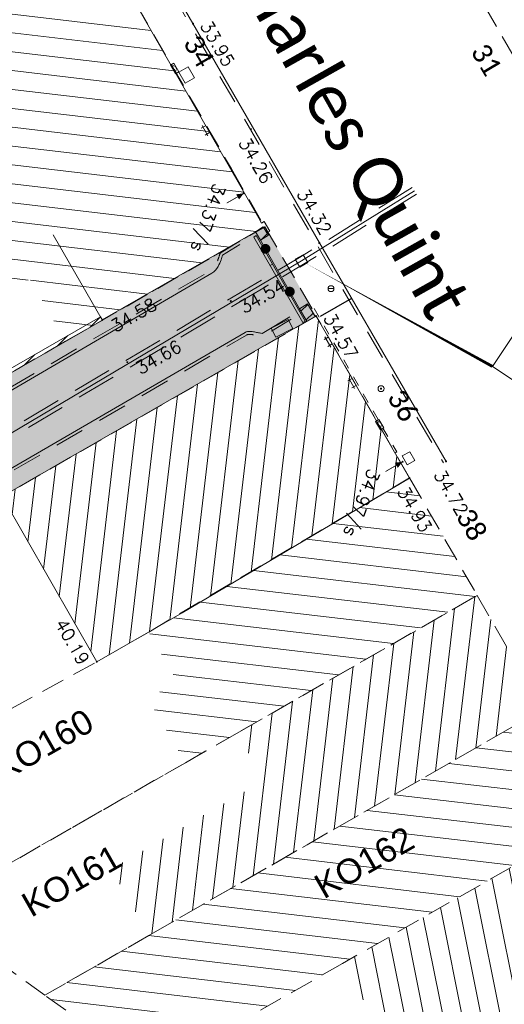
# Model space of a CAD drawing. Header units: metres. Extents: x 1711737 to 1712435, y 9275977 to 9276516.
# Tile 28 of 33: x 1712060 to 1712085, y 9276193 to 9276243. Entities that reach past the tile are written whole.
import ezdxf
from ezdxf.enums import TextEntityAlignment as Align

# ---------------------------------------------------------------- set-up
doc = ezdxf.new("R2010")
doc.units = ezdxf.units.M
doc.header["$LTSCALE"] = 5
doc.header["$PDMODE"] = 32
doc.header["$PDSIZE"] = 0.05
for name, pattern in [('Chemin', [0.5, 0.3, -0.2]), ('Cotation', [0.2, 0.1, -0.1]), ('Parcelle', [1.2, 0.8, -0.4]), ('SubdiFisc', [0.6, 0.4, -0.2])]:
    doc.linetypes.add(name, pattern=pattern)
doc.layers.get('0').update_dxf_attribs({"lineweight": 15})
doc.layers.add('_sh_lot1', color=7, linetype='Continuous', lineweight=15, true_color=0xffffd7)
for name, color, linetype, lineweight in [('BA_barriere', 7, 'Continuous', 13), ('BA_barriere.gra', 7, 'Continuous', 9), ('BO_bordure', 7, 'Continuous', 13), ('BO_bordure.gra', 7, 'Continuous', 5), ('FA_facade', 7, 'Continuous', 15), ('FA_facade.hah', 147, 'Continuous', 13), ('L6', 11, 'Parcelle', 13), ('L7', 11, 'Continuous', 15), ('MA_assainissement', 30, 'Continuous', 13), ('MA_assainissement.txt', 5, 'Continuous', 9), ('MG_gaz', 40, 'Continuous', 13), ('MR_topo', 7, 'Continuous', 5), ('MR_topo.alt', 7, 'Continuous', 9), ('MU_mur', 7, 'Continuous', 13), ('MU_mur.hah', 147, 'Continuous', 13), ('MV_voirie', 7, 'Continuous', 13), ('MW_eau', 5, 'Continuous', 13)]:
    doc.layers.add(name, color=color, linetype=linetype, lineweight=lineweight)
doc.layers.add('CAG_caniveau-grille', color=5, linetype='Continuous')
doc.layers.add('L5', color=7, linetype='Continuous')
doc.styles.add('Legend', font='calibri.ttf')
doc.styles.add('NUV', font='arial.ttf')
doc.styles.add('Simplex 1.0', font='Simplex.shx', dxfattribs={"height": 0.2})
doc.styles.get("Standard").update_dxf_attribs({"font": 'arial.ttf'})
doc.styles.add('Stylbloc-bdu', font='sanss___.ttf')
pattern_1 = [(45, (0, 0), (-0.353553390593, 0.353553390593), [])]
pattern_2 = [(83.2999, (1711881.224, 9276159.8023), (-0.945995, 0.1111305), [])]
pattern_3 = [(353.2999, (1711881.224, 9276159.8023), (0.1111305, 0.945995), [])]

# ---------------------------------------------------------------- blocks, each defined once
blk = doc.blocks.new('PointTopo')
at = {"color": 0}
blk.add_point((0, 0), dxfattribs=at)
at = {"layer": 'MR_topo.alt', "style": 'Simplex 1.0'}
blk.add_attdef('ALT', text='', height=0.65, dxfattribs=at).set_placement((0.25, -0.25), align=Align.TOP_LEFT)
blk = doc.blocks.new('Hg0')
at = {"color": 0}
blk.add_lwpolyline([(-0.5, -0.5), (0.5, -0.5), (0.5, 0.5), (-0.5, 0.5)], close=True, dxfattribs=at)
blk = doc.blocks.new('Ha2')
at = {"color": 0}
blk.add_lwpolyline([(-0.5, -0.5), (0.5, -0.5), (0.5, 0.5), (-0.5, 0.5)], close=True, dxfattribs=at)
at = {"color": 0, "flags": 128}
for points in [[(-0.1667, -0.5), (-0.1667, 0.5)], [(0.1667, -0.5), (0.1667, 0.5)]]:
    blk.add_lwpolyline(points, dxfattribs=at)
blk = doc.blocks.new('Ha5')
at = {"color": 0}
blk.add_lwpolyline([(-0.5, -0.5), (0.5, -0.5), (0.5, 0.5), (-0.5, 0.5)], close=True, dxfattribs=at)
blk = doc.blocks.new('Hg7')
at = {"color": 0, "flags": 128}
blk.add_lwpolyline([(-0.1125, 0), (0.1125, 0)], dxfattribs=at)
at = {"color": 0}
blk.add_circle((0, 0), 0.15, dxfattribs=at)
blk = doc.blocks.new('Gso')
at = {"color": 0, "flags": 128}
for points in [[(-0.2, -0.25), (-0.2, 0)], [(0.3, -0.15), (-0.3, -0.15)], [(0.2, -0.25), (0.2, 0)]]:
    blk.add_lwpolyline(points, dxfattribs=at)
blk = doc.blocks.new('Hw8')
at = {"color": 0}
for radius in [0.15, 0.03]:
    blk.add_circle((0, 0), radius, dxfattribs=at)
blk = doc.blocks.new('Hv1')
at = {"color": 0}
blk.add_lwpolyline([(-0.5, -0.5), (0.5, -0.5), (0.5, 0.5), (-0.5, 0.5)], close=True, dxfattribs=at)
blk = doc.blocks.new('_Pt-Seuil')
at = {"color": 0}
blk.add_point((0, 0), dxfattribs=at)
at = {"layer": 'MR_topo.alt', "style": 'Simplex 1.0'}
blk.add_attdef('ALT', text='', height=0.65, dxfattribs=at).set_placement((0.25, -0.25), align=Align.TOP_LEFT)
blk = doc.blocks.new('Hg4')
at = {"color": 0}
blk.add_lwpolyline([(-0.5, -0.5), (0.5, -0.5), (0.5, 0.5), (-0.5, 0.5)], close=True, dxfattribs=at)
at = {"color": 0, "style": 'Stylbloc-bdu'}
blk.add_text('G', height=0.8, dxfattribs=at).set_placement((0, 0), align=Align.MIDDLE_CENTER)
blk = doc.blocks.new('Hhs')
at = {"flags": 128}
blk.add_lwpolyline([(0, 0, 0, 0.3, 0), (0, -0.363, 0.4, 0.4, 0)], format="xyseb", dxfattribs=at)
at = {"const_width": 0.04, "flags": 128}
blk.add_lwpolyline([(0, -0.093), (0, -1)], dxfattribs=at)
at = {"style": 'NUV'}
blk.add_attdef('NUVOI', text='', height=0.5, dxfattribs=at).set_placement((0, -1.3), align=Align.TOP_CENTER)
blk = doc.blocks.new('_GeoRond')
at = {"color": 0, "const_width": 0.499}
blk.add_lwpolyline([(-0.2505, 0, 1), (0.2505, 0, 1)], format="xyb", close=True, dxfattribs=at)

msp = doc.modelspace()

# ---------------------------------------------------------------- hatches: boundary and pattern name
at = {"layer": '_sh_lot1'}
h = msp.add_hatch(color=256, dxfattribs=at)
h.dxf.hatch_style = 1
h.paths.add_polyline_path([(1712050.695, 9276201.207), (1712041.971, 9276188.535), (1712031.491, 9276173.935), (1712021.032, 9276159.096), (1712016.253, 9276152.398), (1712014.08, 9276153.956), (1711985.838, 9276173.941), (1711968.308, 9276186.247), (1711968.27, 9276189.263), (1711952.437, 9276216.502), (1711948.951, 9276222.618), (1711953.153, 9276228.058), (1711955.689, 9276231.385), (1711956.567, 9276232.537), (1711959.283, 9276236.389), (1711957.439, 9276237.785), (1711955.641, 9276235.245), (1711954.528, 9276237.209), (1711952.857, 9276240.073), (1711951.329, 9276242.664), (1711950.259, 9276244.465), (1711949.482, 9276245.781), (1711947.588, 9276249.002), (1711948.855, 9276251.159), (1711953.921, 9276258.555), (1711957.085, 9276263.173), (1711961.209, 9276269.384), (1711963.595, 9276272.461), (1711963.93, 9276272.822), (1711964.46, 9276272.981), (1711965.086, 9276272.948), (1711965.62, 9276272.692), (1711978.036, 9276264.401), (1711976.668, 9276262.597), (1711989.632, 9276252.423), (1711991.235, 9276254.65), (1711998.516, 9276249.714), (1712001.29, 9276247.797), (1712006.354, 9276244.298), (1712016.449, 9276237.403), (1712016.271, 9276237.127), (1712012.502, 9276228.82), (1712012.697, 9276228.676), (1712017.972, 9276224.822), (1712023.931, 9276228.015), (1712035.669, 9276234.772), (1712045.724, 9276217.108), (1712062.431, 9276226.735), (1712072.551, 9276232.555), (1712075.161, 9276228.015), (1712059.203, 9276218.84), (1712048.391, 9276212.555), (1712041.24, 9276208.372), (1712050.211, 9276201.555)])
at = {"layer": 'FA_facade.hah'}
h = msp.add_hatch(dxfattribs=at)
h.set_pattern_fill('ANSI31', color=256, scale=0.3, angle=342)
h.set_pattern_definition(pattern_3)
h.paths.add_polyline_path([(1712062.419, 9276250.132), (1712047.621, 9276241.655), (1712050.221, 9276237.065), (1712049.681, 9276235.305), (1712049.311, 9276235.105), (1712051.101, 9276231.935), (1712051.371, 9276232.075), (1712053.281, 9276231.615), (1712055.781, 9276227.145), (1712060.611, 9276229.895), (1712062.431, 9276226.735), (1712064.298, 9276227.809), (1712064.293, 9276227.819), (1712072.066, 9276232.298), (1712072.531, 9276232.59), (1712072.426, 9276232.772), (1712072.376, 9276232.744), (1712072.237, 9276232.987)])
h = msp.add_hatch(dxfattribs=at)
h.set_pattern_fill('ANSI31', color=256, scale=0.3, angle=72)
h.set_pattern_definition(pattern_2)
h.paths.add_polyline_path([(1712079.895, 9276219.784), (1712077.185, 9276224.497), (1712077.055, 9276224.422), (1712076.856, 9276224.769), (1712076.985, 9276224.844), (1712075.974, 9276226.603), (1712075.841, 9276226.527), (1712075.642, 9276226.874), (1712075.774, 9276226.95), (1712075.161, 9276228.015), (1712074.687, 9276227.752), (1712059.203, 9276218.84), (1712064.015, 9276210.443), (1712068.353, 9276212.928)])
h = msp.add_hatch(dxfattribs=at)
h.set_pattern_fill('ANSI31', color=256, scale=0.3, angle=342)
h.set_pattern_definition(pattern_3)
h.paths.add_polyline_path([(1712083.331, 9276213.815), (1712079.901, 9276219.788), (1712068.353, 9276212.928), (1712066.659, 9276211.958), (1712066.659, 9276211.958), (1712068.101, 9276209.435), (1712066.611, 9276208.575), (1712068.511, 9276205.315), (1712071.141, 9276206.815)])
h = msp.add_hatch(dxfattribs=at)
h.set_pattern_fill('ANSI31', color=256, scale=0.3, angle=72)
h.set_pattern_definition(pattern_2)
h.paths.add_polyline_path([(1712086.661, 9276208.015), (1712083.331, 9276213.815), (1712071.141, 9276206.815), (1712072.501, 9276204.425), (1712064.761, 9276199.915), (1712066.651, 9276196.525)])
h = msp.add_hatch(dxfattribs=at)
h.set_pattern_fill('ANSI31', color=256, scale=0.3, angle=342)
h.set_pattern_definition(pattern_3)
h.paths.add_polyline_path([(1712089.731, 9276202.665), (1712086.661, 9276208.015), (1712066.651, 9276196.525), (1712061.381, 9276193.495), (1712066.821, 9276189.585), (1712076.491, 9276195.105)])
h = msp.add_hatch(dxfattribs=at)
h.set_pattern_fill('ANSI31', color=256, scale=0.3, angle=270)
h.set_pattern_definition([(281.2999, (1711881.224, 9276159.8023), (0.9340358, 0.186637), [])])
h.paths.add_polyline_path([(1712103.671, 9276173.225), (1712104.151, 9276177.615), (1712089.731, 9276202.665), (1712076.491, 9276195.105), (1712085.721, 9276178.965), (1712087.381, 9276179.945), (1712089.921, 9276175.565), (1712089.921, 9276173.005), (1712078.921, 9276157.455), (1712072.351, 9276162.185), (1712068.651, 9276157.245), (1712084.031, 9276146.145), (1712084.081, 9276146.215)])
at = {"layer": 'MU_mur.hah'}
h = msp.add_hatch(dxfattribs=at)
h.set_pattern_fill('_U', color=256, scale=0.5, angle=45, style=0, pattern_type=0)
h.set_pattern_definition([(45, (0, 0), (-0.353553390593, 0.353553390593), [])])
h.paths.add_polyline_path([(1712064.302, 9276227.811), (1712045.724, 9276217.108), (1712035.818, 9276234.512), (1712035.669, 9276234.772), (1712035.843, 9276234.871), (1712035.991, 9276234.61), (1712045.798, 9276217.382), (1712064.202, 9276227.984)])
h = msp.add_hatch(dxfattribs=at)
h.set_pattern_fill('_U', color=256, scale=0.5, angle=45, style=0, pattern_type=0)
h.set_pattern_definition(pattern_1)
h.paths.add_polyline_path([(1712072.731, 9276232.123), (1712072.464, 9276232.548), (1712072.066, 9276232.298), (1712072.333, 9276231.873)])
h = msp.add_hatch(dxfattribs=at)
h.set_pattern_fill('_U', color=256, scale=0.5, angle=45, style=0, pattern_type=0)
h.set_pattern_definition(pattern_1)
h.paths.add_polyline_path([(1712074.687, 9276227.752), (1712074.307, 9276228.39), (1712074.72, 9276228.636), (1712075.1, 9276227.998)])

# ---------------------------------------------------------------- linework, layer by layer
at = {"layer": 'BA_barriere', "flags": 128}
msp.add_lwpolyline([(1712074.307, 9276228.39), (1712072.333, 9276231.873)], dxfattribs=at)
at = {"layer": 'BO_bordure', "flags": 128}
msp.add_lwpolyline([(1712064.159, 9276251.109), (1712068.899, 9276242.885), (1712075.316, 9276231.733), (1712081.751, 9276220.627)], dxfattribs=at)
for points in [[(1712071.281, 9276231.661), (1712070.405, 9276231.119, -0.008202), (1712070.325, 9276230.882, -0.041727), (1712070.175, 9276230.545, -0.132068), (1712069.856, 9276230.192), (1712056.426, 9276222.351)], [(1712039.737, 9276210.358, 0.01429), (1712041.388, 9276210.769, 0.01429), (1712043.013, 9276211.274, 0.026402), (1712045.7, 9276212.355, 0.022556), (1712048.705, 9276213.921), (1712058.683, 9276219.707), (1712071.542, 9276227.184, -0.138489), (1712071.786, 9276227.238, -0.038194), (1712072.024, 9276227.209, -0.00414), (1712072.232, 9276227.171, -0.001227), (1712072.408, 9276227.136), (1712073.814, 9276227.987)]]:
    msp.add_lwpolyline(points, format="xyb", dxfattribs=at)
at = {"layer": 'BO_bordure.gra', "linetype": 'Chemin', "flags": 128}
msp.add_lwpolyline([(1712064.029, 9276251.034), (1712068.769, 9276242.81), (1712075.186, 9276231.658), (1712081.621, 9276220.552)], dxfattribs=at)
for points in [[(1712071.203, 9276231.788), (1712070.279, 9276231.217, -0.010064), (1712070.183, 9276230.932, -0.04208), (1712070.042, 9276230.615, -0.131752), (1712069.777, 9276230.32), (1712056.351, 9276222.481), (1712046.232, 9276216.615, -0.040894), (1712045.471, 9276216.254, -0.07776), (1712045.069, 9276216.17, -0.030174), (1712044.375, 9276216.176, -0.053811), (1712044.013, 9276216.24, -0.068001), (1712043.623, 9276216.414, -0.030135), (1712042.78, 9276217.011, -0.068824), (1712042.299, 9276217.521, -0.058828), (1712041.898, 9276218.25), (1712041.126, 9276220.159), (1712039.518, 9276223.85, 0.051295), (1712038.911, 9276224.927, 0.050228), (1712038.083, 9276225.878, 0.032599), (1712037.349, 9276226.483, 0.04665), (1712036.762, 9276226.828), (1712031.229, 9276229.415), (1712030.627, 9276227.26), (1712028.466, 9276227.926), (1712027.894, 9276225.826), (1712025.715, 9276226.461), (1712025.139, 9276224.376), (1712023.009, 9276224.997), (1712022.373, 9276222.907), (1712020.252, 9276223.534), (1712019.618, 9276221.47), (1712017.489, 9276222.025), (1712016.877, 9276219.979), (1712014.747, 9276220.578), (1712014.011, 9276218.22), (1712017.114, 9276217.279, -0.118236), (1712017.491, 9276217.058, -0.107342), (1712017.766, 9276216.649, -0.024088), (1712017.913, 9276216.221, -0.021663), (1712018.032, 9276215.73, -0.040097), (1712018.075, 9276215.358, -0.031312), (1712018.061, 9276214.866), (1712017.786, 9276211.834, 0.022334), (1712017.711, 9276210.205, 0.076208), (1712017.789, 9276209.689, 0.013616), (1712018.448, 9276207.767, 0.030932), (1712018.818, 9276206.935, 0.001697), (1712019.207, 9276206.197, 0.001123), (1712019.8, 9276205.085, 0.005602), (1712020.012, 9276204.701, 0.002646), (1712020.471, 9276203.899, 0.002646)], [(1712039.769, 9276210.212, 0.01429), (1712041.429, 9276210.625, 0.01429), (1712043.062, 9276211.132, 0.026402), (1712045.763, 9276212.219, 0.022556), (1712048.78, 9276213.791), (1712058.759, 9276219.577), (1712071.615, 9276227.053, -0.137452), (1712071.778, 9276227.088, -0.038702), (1712071.996, 9276227.062, -0.004172), (1712072.203, 9276227.024, -0.001624), (1712072.436, 9276226.978), (1712073.892, 9276227.859)]]:
    msp.add_lwpolyline(points, format="xyb", dxfattribs=at)
at = {"layer": 'CAG_caniveau-grille', "flags": 128}
msp.add_lwpolyline([(1712076.949, 9276228.915), (1712075.364, 9276227.997)], dxfattribs=at)
at = {"layer": 'FA_facade', "flags": 128}
for points in [[(1712061.985, 9276249.883), (1712062.419, 9276250.132), (1712072.237, 9276232.987), (1712072.376, 9276232.744), (1712072.506, 9276232.818), (1712072.795, 9276232.33), (1712072.657, 9276232.248), (1712072.464, 9276232.548), (1712072.066, 9276232.298), (1712064.293, 9276227.819), (1712061.796, 9276232.151)], [(1712068.353, 9276212.928), (1712064.015, 9276210.443), (1712059.203, 9276218.84), (1712074.687, 9276227.752), (1712075.161, 9276228.015), (1712079.895, 9276219.784), (1712068.353, 9276212.928)]]:
    msp.add_lwpolyline(points, dxfattribs=at)
at = {"layer": 'FA_facade', "linetype": 'Cotation', "elevation": 34.54, "flags": 128}
msp.add_lwpolyline([(1712079.161, 9276221.061), (1712079.244, 9276221.109), (1712074.953, 9276228.583), (1712074.804, 9276228.495)], dxfattribs=at)
at = {"layer": 'L6', "ltscale": 0.3}
msp.add_lwpolyline([(1712086.1, 9276239.65), (1712105.52, 9276251.08), (1712106.79, 9276251.83), (1712117.28, 9276258.05), (1712111.65, 9276262.07), (1712102.52, 9276256.85), (1712096.02, 9276253.05), (1712082.8, 9276245.34), (1712086.1, 9276239.65)], close=True, dxfattribs=at)
at = {"layer": 'L6', "ltscale": 0.3, "elevation": 34.565}
for points in [[(1712035.669, 9276234.772), (1712038.751, 9276236.565), (1712047.621, 9276241.655), (1712062.419, 9276250.132), (1712070.851, 9276235.495), (1712072.551, 9276232.555), (1712062.431, 9276226.735), (1712045.724, 9276217.108), (1712035.669, 9276234.772)], [(1712050.211, 9276201.555), (1712051.791, 9276203.735), (1712064.015, 9276210.443), (1712066.659, 9276211.958), (1712079.901, 9276219.788), (1712075.161, 9276228.015), (1712059.203, 9276218.84), (1712048.391, 9276212.555), (1712041.24, 9276208.372), (1712050.211, 9276201.555)], [(1712050.211, 9276201.555), (1712051.791, 9276203.735), (1712064.015, 9276210.443), (1712066.659, 9276211.958), (1712079.901, 9276219.788), (1712083.331, 9276213.815), (1712071.141, 9276206.815), (1712068.511, 9276205.315), (1712055.421, 9276197.795), (1712050.695, 9276201.207), (1712050.211, 9276201.555)], [(1712055.421, 9276197.795), (1712068.511, 9276205.315), (1712071.141, 9276206.815), (1712083.331, 9276213.815), (1712086.661, 9276208.015), (1712066.651, 9276196.525), (1712061.381, 9276193.495), (1712055.421, 9276197.795)], [(1712086.661, 9276208.015), (1712089.731, 9276202.665), (1712076.491, 9276195.105), (1712066.821, 9276189.585), (1712061.381, 9276193.495), (1712066.651, 9276196.525), (1712086.661, 9276208.015)]]:
    msp.add_lwpolyline(points, close=True, dxfattribs=at)
for points in [[(1712012.697, 9276228.676), (1712017.972, 9276224.822), (1712023.931, 9276228.015), (1712035.669, 9276234.772), (1712045.724, 9276217.108), (1712062.431, 9276226.735), (1712072.551, 9276232.555), (1712075.161, 9276228.015), (1712059.203, 9276218.84), (1712048.391, 9276212.555), (1712041.24, 9276208.372), (1712050.211, 9276201.555), (1712050.695, 9276201.207), (1712050.695, 9276201.207), (1712041.971, 9276188.535), (1712031.491, 9276173.935), (1712021.032, 9276159.096), (1712016.253, 9276152.398)], [(1712089.731, 9276202.665), (1712076.491, 9276195.105), (1712066.821, 9276189.585), (1712061.381, 9276193.495), (1712055.421, 9276197.795), (1712050.695, 9276201.207), (1712041.971, 9276188.535), (1712031.491, 9276173.935), (1712021.032, 9276159.096), (1712016.253, 9276152.398)]]:
    msp.add_lwpolyline(points, dxfattribs=at)
at = {"layer": 'MA_assainissement', "linetype": 'SubdiFisc', "flags": 128}
for points in [[(1712080.038, 9276234.558), (1712074.302, 9276230.992), (1712046.291, 9276214.361), (1712031.214, 9276212.804)], [(1712080.249, 9276234.218), (1712074.51, 9276230.65), (1712046.42, 9276213.972), (1712031.255, 9276212.406)]]:
    msp.add_lwpolyline(points, dxfattribs=at)
at = {"layer": 'MA_assainissement', "linetype": 'Continuous', "flags": 128}
msp.add_lwpolyline([(1712080.143, 9276234.388), (1712074.406, 9276230.821), (1712046.356, 9276214.166), (1712031.235, 9276212.605)], dxfattribs=at)
at = {"layer": 'MA_assainissement.txt'}
msp.add_lwpolyline([(1712074.406, 9276230.821, 0, 0.15, 0), (1712084.103, 9276225.461, 0, 0, 0)], format="xyseb", dxfattribs=at)
msp.add_lwpolyline([(1712086.642, 9276229.267), (1712093.09, 9276224.967), (1712090.551, 9276221.161), (1712084.103, 9276225.461)], close=True, dxfattribs=at)
at = {"layer": 'MU_mur'}
for p, q in [((1712072.464, 9276232.548, 34.498), (1712072.066, 9276232.298, 34.498)), ((1712072.731, 9276232.123, 34.498), (1712072.333, 9276231.873, 34.498)), ((1712074.307, 9276228.39, 34.516), (1712074.72, 9276228.636, 34.516)), ((1712064.302, 9276227.811, 34.567), (1712064.202, 9276227.984, 34.567)), ((1712074.687, 9276227.752, 34.516), (1712075.1, 9276227.998, 34.516))]:
    msp.add_line(p, q, dxfattribs=at)
at = {"layer": 'MU_mur', "flags": 128}
for points, elevation in [([(1712064.302, 9276227.811), (1712045.724, 9276217.108), (1712035.818, 9276234.512), (1712035.669, 9276234.772)], 34.567), ([(1712064.202, 9276227.984), (1712045.798, 9276217.382), (1712035.991, 9276234.61), (1712035.843, 9276234.871)], 34.567), ([(1712072.333, 9276231.873), (1712072.066, 9276232.298)], 34.498), ([(1712072.731, 9276232.123), (1712072.464, 9276232.548)], 34.498), ([(1712075.1, 9276227.998), (1712074.72, 9276228.636)], 34.516), ([(1712074.687, 9276227.752), (1712074.307, 9276228.39)], 34.516)]:
    msp.add_lwpolyline(points, dxfattribs=dict(at, elevation=elevation))

# ---------------------------------------------------------------- block references
at = {"layer": 'BA_barriere.gra', "xscale": 0.5, "yscale": 0.5, "zscale": 0.5, "rotation": 119.5473972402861}
for p in [(1712072.581, 9276231.435), (1712073.814, 9276229.26)]:
    msp.add_blockref('_GeoRond', p, dxfattribs=at)
at = {"layer": 'FA_facade'}
for name, p, rotation in [('Gso', (1712069.639, 9276237.517, 34.29), 299.7975176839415), ('Hhs', (1712071.48, 9276234.258, 34.373), 299.7975176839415), ('Gso', (1712075.872, 9276226.775, 34.662), 299.8619156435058), ('Gso', (1712077.086, 9276224.67, 34.744), 299.8619156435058), ('Hhs', (1712079.541, 9276220.613, 34.969), 299.9011272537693)]:
    msp.add_blockref(name, p, dxfattribs=dict(at, rotation=rotation))
at = {"layer": 'MA_assainissement'}
for name, p, xscale, yscale, rotation in [('Ha2', (1712073.293, 9276229.896, 34.507), 5.01249790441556, -0.1439403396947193, 119.7415849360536), ('Ha5', (1712074.406, 9276230.821, 34.465), 0.4655216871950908, 0.4655216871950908, 300.0885409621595)]:
    msp.add_blockref(name, p, dxfattribs=dict(at, xscale=xscale, yscale=yscale, rotation=rotation))
at = {"layer": 'MG_gaz', "xscale": 0.5, "yscale": 0.2, "zscale": 0.5}
for p, rotation in [((1712067.965, 9276240.601, 34.18), 299.7975176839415), ((1712078.38, 9276222.499, 34.816), 299.8619156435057)]:
    msp.add_blockref('Hg4', p, dxfattribs=dict(at, rotation=rotation))
at = {"layer": 'MG_gaz'}
msp.add_blockref('Hg7', (1712075.907, 9276229.412, 34.484), dxfattribs=at)
at = {"layer": 'MG_gaz', "xscale": 0.9661926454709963, "yscale": -0.5103354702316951, "rotation": 27.33571973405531}
msp.add_blockref('Hg0', (1712073.423, 9276227.395, 34.509), dxfattribs=at)
at = {"layer": 'MR_topo'}
ref = msp.add_blockref('PointTopo', (1712068.899, 9276242.885, 33.946), dxfattribs=dict(at, rotation=299.9171458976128))
ref.add_attrib('ALT', '33.95', (1712069.24, 9276242.793, 33.946), dxfattribs={"layer": 'MR_topo.alt', "height": 0.65, "rotation": 299.9171, "style": 'Simplex 1.0'})
ref = msp.add_blockref('PointTopo', (1712071.841, 9276237.512, 34.265), dxfattribs=dict(at, rotation=299.9171458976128))
ref.add_attrib('ALT', '34.26', dxfattribs={"layer": 'MR_topo.alt', "height": 0.65, "rotation": 299.9171, "style": 'Simplex 1.0'}).set_placement((1712071.749, 9276237.17, 34.265), align=Align.TOP_LEFT)
ref = msp.add_blockref('_Pt-Seuil', (1712071.48, 9276234.258, 34.373), dxfattribs=dict(at, rotation=250.7151109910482))
ref.add_attrib('ALT', '34.37/s', dxfattribs={"layer": 'MR_topo.alt', "height": 0.65, "rotation": 250.7151, "style": 'Simplex 1.0'}).set_placement((1712070.571, 9276234.607, 34.373), align=Align.TOP_LEFT)
ref = msp.add_blockref('PointTopo', (1712075.316, 9276231.733, 34.315), dxfattribs=dict(at, rotation=300.0885409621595))
ref.add_attrib('ALT', '34.32', dxfattribs={"layer": 'MR_topo.alt', "height": 0.65, "rotation": 300.0885, "style": 'Simplex 1.0'}).set_placement((1712075.407, 9276232.074, 34.315), align=Align.RIGHT)
ref = msp.add_blockref('PointTopo', (1712070.815, 9276228.777, 34.538), dxfattribs=dict(at, rotation=29.92231494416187))
ref.add_attrib('ALT', '34.54', dxfattribs={"layer": 'MR_topo.alt', "height": 0.65, "rotation": 29.9223, "style": 'Simplex 1.0'}).set_placement((1712071.156, 9276228.685, 34.538), align=Align.TOP_LEFT)
ref = msp.add_blockref('PointTopo', (1712064.293, 9276227.819, 34.578), dxfattribs=dict(at, rotation=29.95252794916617))
ref.add_attrib('ALT', '34.58', dxfattribs={"layer": 'MR_topo.alt', "height": 0.65, "rotation": 29.9525, "style": 'Simplex 1.0'}).set_placement((1712064.634, 9276227.727, 34.578), align=Align.TOP_LEFT)
ref = msp.add_blockref('PointTopo', (1712075.161, 9276228.015, 34.565), dxfattribs=dict(at, rotation=299.9011272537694))
ref.add_attrib('ALT', '34.57', (1712075.503, 9276227.923, 34.565), dxfattribs={"layer": 'MR_topo.alt', "height": 0.65, "rotation": 299.9011, "style": 'Simplex 1.0'})
ref = msp.add_blockref('PointTopo', (1712065.56, 9276225.675, 34.665), dxfattribs=dict(at, rotation=29.92231494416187))
ref.add_attrib('ALT', '34.66', dxfattribs={"layer": 'MR_topo.alt', "height": 0.65, "rotation": 29.9223, "style": 'Simplex 1.0'}).set_placement((1712065.901, 9276225.583, 34.665), align=Align.TOP_LEFT)
ref = msp.add_blockref('_Pt-Seuil', (1712079.541, 9276220.613, 34.969), dxfattribs=dict(at, rotation=249.0740393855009))
ref.add_attrib('ALT', '34.97/s', dxfattribs={"layer": 'MR_topo.alt', "height": 0.65, "rotation": 249.074, "style": 'Simplex 1.0'}).set_placement((1712078.42, 9276220.086, 34.969), align=Align.TOP_LEFT)
ref = msp.add_blockref('PointTopo', (1712081.751, 9276220.627, 34.721), dxfattribs=dict(at, rotation=300.0885409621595))
ref.add_attrib('ALT', '34.72', dxfattribs={"layer": 'MR_topo.alt', "height": 0.65, "rotation": 300.0885, "style": 'Simplex 1.0'}).set_placement((1712081.66, 9276220.285, 34.721), align=Align.TOP_LEFT)
ref = msp.add_blockref('PointTopo', (1712079.895, 9276219.784, 34.925), dxfattribs=dict(at, rotation=300.0885409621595))
ref.add_attrib('ALT', '34.93', dxfattribs={"layer": 'MR_topo.alt', "height": 0.65, "rotation": 300.0885, "style": 'Simplex 1.0'}).set_placement((1712079.804, 9276219.442, 34.925), align=Align.TOP_LEFT)
ref = msp.add_blockref('PointTopo', (1712064.015, 9276210.443, 40.191), dxfattribs=dict(at, rotation=299.8129527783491))
ref.add_attrib('ALT', '40.19', dxfattribs={"layer": 'MR_topo.alt', "height": 0.65, "rotation": 299.813, "style": 'Simplex 1.0'}).set_placement((1712063.674, 9276210.535, 40.191), align=Align.TOP_RIGHT)
at = {"layer": 'MV_voirie'}
for p, xscale, yscale, rotation in [((1712068.583, 9276240.28, 34.202), 0.64462400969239, -0.5483944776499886, 299.9326953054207), ((1712079.845, 9276220.791, 34.881), 0.514383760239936, -0.4328398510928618, 299.2535961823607)]:
    msp.add_blockref('Hv1', p, dxfattribs=dict(at, xscale=xscale, yscale=yscale, rotation=rotation))
at = {"layer": 'MW_eau'}
msp.add_blockref('Hw8', (1712078.45, 9276224.328, 34.761), dxfattribs=at)

# ---------------------------------------------------------------- texts
at = {"layer": 'L5', "style": 'Legend'}
for s, height, rotation, p in [('Rue Charles Quint', 2.5, 299.4249, (1712066.948, 9276252.424)), ('34', 1, 300.4, (1712068.371, 9276241.915, 34.565)), ('31', 1, 300.7, (1712082.976, 9276241.476)), ('36', 1, 300.5, (1712078.731, 9276223.895, 34.565)), ('38', 1, 300.5, (1712082.221, 9276217.845, 34.565))]:
    msp.add_text(s, height=height, rotation=rotation, dxfattribs=at).set_placement(p)
at = {"layer": 'L7'}
for s, p in [('KO160', (1712059.261, 9276204.335, 34.565)), ('KO162', (1712075.541, 9276198.355, 34.565)), ('KO161', (1712060.681, 9276197.425, 34.565))]:
    msp.add_text(s, height=1.25, rotation=29.7291, dxfattribs=at).set_placement(p)

doc.saveas('drawing.dxf')
